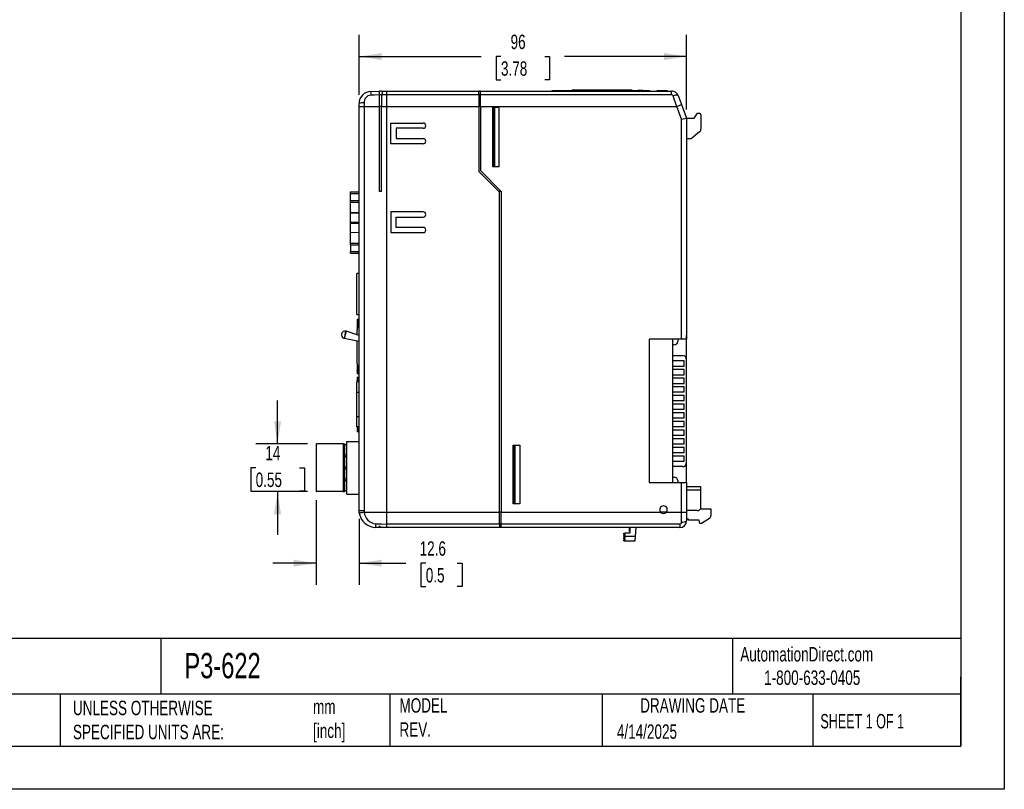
# Model space of a CAD drawing. Header units: millimetres. Extents: x 0 to 1397, y 0 to 1080.
# Tile 8 of 19: x 675 to 1397, y 0 to 564. Entities that reach past the tile are written whole.
import ezdxf

# ---------------------------------------------------------------- set-up
doc = ezdxf.new("R2010")
doc.units = ezdxf.units.MM
doc.header["$LTSCALE"] = 5
doc.linetypes.add('CENTERX2', pattern=[20.32, 12.7, -2.54, 2.54, -2.54])
doc.layers.add('DIMENSIONS', color=140, linetype='Continuous', lineweight=25)
doc.layers.add('TEXT', color=140, linetype='Continuous', lineweight=25)
doc.styles.add('SLDTEXTSTYLE0', font='TXT', dxfattribs={"width": 0.7})
doc.styles.add('SLDTEXTSTYLE1', font='TXT', dxfattribs={"width": 0.65})
doc.dimstyles.new('SLDDIMSTYLE0', dxfattribs={"dimtxt": 10.790039, "dimasz": 16.51, "dimexe": 0, "dimexo": 0.0625, "dimgap": 2.69751, "dimtad": 0, "dimtih": 1, "dimtoh": 1, "dimdec": 1, "dimlfac": 0.4, "dimrnd": 1e-09, "dimzin": 12, "dimdsep": 46, "dimtxsty": 'SLDTEXTSTYLE0', "dimsah": 1, "dimcen": 0.09, "dimadec": 0, "dimazin": 3, "dimtfac": 1, "dimtdec": 1, "dimtmove": 0, "dimatfit": 0, "dimfxl": 0, "dimfrac": 2, "dimtolj": 1, "dimtzin": 12, "dimarcsym": 0})
doc.dimstyles.new('SLDDIMSTYLE1', dxfattribs={"dimtxt": 10.790039, "dimasz": 16.51, "dimexe": 0, "dimexo": 0.0625, "dimgap": 2.69751, "dimtad": 0, "dimtih": 1, "dimtoh": 1, "dimdec": 1, "dimlfac": 0.4, "dimrnd": 1e-09, "dimzin": 12, "dimdsep": 46, "dimtxsty": 'SLDTEXTSTYLE0', "dimsah": 1, "dimcen": 0.09, "dimadec": 0, "dimazin": 3, "dimtfac": 1, "dimtdec": 1, "dimtofl": 0, "dimtmove": 0, "dimatfit": 3, "dimfxl": 0, "dimfrac": 2, "dimtolj": 1, "dimtzin": 12, "dimarcsym": 0})

# ---------------------------------------------------------------- blocks, each defined once
blk = doc.blocks.new('_D_4')
at = {"layer": 'DIMENSIONS'}
for p, q in [((924.06, 509.43), (924.06, 553.3)), ((1164.16, 498.48), (1164.16, 553.3)), ((924.06, 537.43), (1013.46, 537.43)), ((1028.08, 537.43), (1024.45, 537.43)), ((1024.45, 537.43), (1024.45, 520.28)), ((1060.14, 537.43), (1063.76, 537.43)), ((1063.76, 537.43), (1063.76, 520.28)), ((1164.16, 537.43), (1074.76, 537.43)), ((1024.45, 520.28), (1028.08, 520.28)), ((1063.76, 520.28), (1060.14, 520.28))]:
    blk.add_line(p, q, dxfattribs=at)
for points in [[(924.06, 537.43), (940.57, 534.89), (940.57, 539.97)], [(1164.16, 537.43), (1147.65, 539.97), (1147.65, 534.89)]]:
    blk.add_solid(points, dxfattribs=at)
at = {"layer": 'DIMENSIONS', "char_height": 10.583, "attachment_point": 1, "style": 'SLDTEXTSTYLE0'}
for s, insert in [('96', (1035.13, 553.49)), ('3.78', (1028.08, 533.92))]:
    blk.add_mtext(s, dxfattribs=dict(at, insert=insert))
blk = doc.blocks.new('_D_5')
at = {"layer": 'DIMENSIONS'}
for p, q in [((864.31, 253.32), (864.31, 285.07)), ((886.23, 253.32), (848.44, 253.32)), ((848.28, 235.82), (844.66, 235.82)), ((844.66, 235.82), (844.66, 218.67)), ((880.35, 235.82), (883.97, 235.82)), ((883.97, 235.82), (883.97, 218.67)), ((844.66, 218.67), (848.28, 218.67)), ((886.23, 218.32), (848.44, 218.32)), ((864.31, 218.32), (864.31, 186.57)), ((883.97, 218.67), (880.35, 218.67))]:
    blk.add_line(p, q, dxfattribs=at)
for points in [[(864.31, 253.32), (866.85, 269.83), (861.77, 269.83)], [(864.31, 218.32), (861.77, 201.81), (866.85, 201.81)]]:
    blk.add_solid(points, dxfattribs=at)
at = {"layer": 'DIMENSIONS', "char_height": 10.583, "attachment_point": 1, "style": 'SLDTEXTSTYLE0'}
for s, insert in [('14', (855.34, 251.87)), ('0.55', (848.28, 232.31))]:
    blk.add_mtext(s, dxfattribs=dict(at, insert=insert))
blk = doc.blocks.new('_D_6')
at = {"layer": 'DIMENSIONS'}
for p, q in [((892.58, 211.97), (892.58, 149.97)), ((924.06, 198.27), (924.06, 149.97)), ((892.58, 165.85), (860.83, 165.85)), ((924.06, 165.85), (958.33, 165.85)), ((972.95, 165.85), (969.33, 165.85)), ((969.33, 165.85), (969.33, 148.7)), ((996.04, 165.85), (999.66, 165.85)), ((999.66, 165.85), (999.66, 148.7)), ((969.33, 148.7), (972.95, 148.7)), ((999.66, 148.7), (996.04, 148.7))]:
    blk.add_line(p, q, dxfattribs=at)
for points in [[(892.58, 165.85), (876.07, 168.39), (876.07, 163.31)], [(924.06, 165.85), (940.57, 163.31), (940.57, 168.39)]]:
    blk.add_solid(points, dxfattribs=at)
at = {"layer": 'DIMENSIONS', "char_height": 10.583, "attachment_point": 1, "style": 'SLDTEXTSTYLE0'}
for s, insert in [('12.6', (968.46, 181.91)), ('0.5', (972.95, 162.34))]:
    blk.add_mtext(s, dxfattribs=dict(at, insert=insert))

msp = doc.modelspace()

# ---------------------------------------------------------------- linework, layer by layer
at = {"color": 7, "linetype": 'Continuous'}
for p, q in [((1397.01, 1079.51), (1397.01, 0.01)), ((1397.01, 0.01), (0.01, 0.01))]:
    msp.add_line(p, q, dxfattribs=at)
for p, q in [((1080.3, 512.95), (1080.3, 512.31)), ((1080.3, 512.95), (1123.93, 512.95)), ((1123.93, 512.95), (1123.93, 512.31)), ((1128.3, 512.57), (1128.3, 512.31)), ((1129.68, 512.57), (1128.3, 512.57)), ((1129.68, 512.57), (1129.68, 512.31)), ((1130.68, 512.57), (1129.68, 512.57)), ((1130.68, 512.57), (1130.68, 512.31)), ((1132.05, 512.57), (1130.68, 512.57)), ((1132.05, 512.57), (1132.05, 512.31)), ((932.58, 511.82), (939.11, 511.99)), ((940.46, 512.03), (939.11, 512.03)), ((939.11, 509.42), (939.11, 512.03)), ((939.11, 500.87), (939.11, 509.42)), ((940.46, 509.42), (939.11, 509.42)), ((940.44, 512.03), (944.06, 512.12)), ((944.06, 512.12), (1011.88, 512.12)), ((944.06, 509.45), (944.06, 500.87)), ((1011.88, 509.45), (944.06, 509.45)), ((1011.88, 509.45), (1011.88, 512.12)), ((1013.13, 512.03), (1011.88, 512.03)), ((1011.88, 509.45), (1011.88, 500.87)), ((1013.13, 509.42), (1011.88, 509.42)), ((1013.13, 512.12), (1153.19, 512.12)), ((1013.13, 509.45), (1013.13, 512.12)), ((1153.19, 509.45), (1013.13, 509.45)), ((1013.13, 500.87), (1013.13, 509.45)), ((1069.07, 512.32), (1066.63, 512.32)), ((1069.07, 512.12), (1069.07, 512.32)), ((1137.11, 512.31), (1069.07, 512.31)), ((1137.11, 512.31), (1137.13, 512.12)), ((1142.35, 512.12), (1142.37, 512.31)), ((1150.24, 512.31), (1142.37, 512.31)), ((1153.19, 509.45), (1153.19, 512.12)), ((1154.06, 512.03), (1153.83, 512.03)), ((1157.87, 508.88), (1160.38, 502.19)), ((924.06, 500.87), (924.06, 503.08)), ((924.06, 500.87), (927.71, 500.87)), ((924.06, 204.62), (924.06, 500.87)), ((927.71, 503.4), (927.71, 500.87)), ((927.71, 500.87), (927.71, 204.62)), ((927.71, 500.87), (939.11, 500.87)), ((940.42, 500.87), (939.11, 500.87)), ((939.11, 438.57), (939.11, 500.87)), ((940.42, 500.87), (944.06, 500.87)), ((940.42, 438.57), (940.42, 500.87)), ((944.06, 500.87), (944.06, 203.17)), ((944.06, 500.87), (1011.88, 500.87)), ((1011.88, 500.87), (1011.88, 453.23)), ((1013.13, 500.87), (1011.88, 500.87)), ((1013.13, 500.87), (1013.13, 453.75)), ((1013.13, 500.87), (1156.87, 500.87)), ((1026.63, 499.87), (1021.88, 499.95)), ((1021.88, 499.95), (1021.88, 456.8)), ((1022.13, 499.62), (1022.12, 499.62)), ((1022.12, 457.12), (1022.12, 499.62)), ((1022.13, 457.12), (1022.13, 499.62)), ((1023.13, 499.62), (1022.13, 499.62)), ((1023.13, 457.12), (1023.13, 499.62)), ((1023.26, 499.62), (1023.13, 499.62)), ((1023.26, 499.62), (1023.26, 457.12)), ((1023.26, 499.62), (1023.26, 499.62)), ((1026.63, 456.88), (1026.63, 499.87)), ((1156.87, 500.87), (1160.38, 502.19)), ((1160.41, 491.45), (1156.87, 500.87)), ((1160.38, 502.19), (1164.16, 492.13)), ((1160.41, 491.45), (1164.16, 492.13)), ((1160.41, 330.1), (1160.41, 491.45)), ((1164.16, 492.13), (1164.16, 333.1)), ((1164.16, 492.13), (1169.66, 492.13)), ((1169.66, 492.13), (1172.14, 495.87)), ((1172.14, 495.87), (1173.41, 495.87)), ((1174.66, 494.62), (1174.66, 484.09)), ((947.4, 473.4), (947.4, 488.64)), ((947.4, 488.64), (971.05, 488.64)), ((951.21, 484.83), (951.21, 477.21)), ((971.05, 484.83), (951.21, 484.83)), ((951.21, 477.21), (971.05, 477.21)), ((1167.41, 477.12), (1164.16, 477.12)), ((1173.71, 482.14), (1167.41, 477.12)), ((971.05, 473.4), (947.4, 473.4)), ((1021.88, 456.8), (1026.63, 456.88)), ((1022.13, 457.12), (1022.12, 457.12)), ((1023.13, 457.12), (1022.13, 457.12)), ((1023.26, 457.12), (1023.13, 457.12)), ((1011.88, 453.23), (1027.06, 438.05)), ((1028.31, 438.57), (1013.13, 453.75)), ((917.81, 438.18), (924.06, 438.18)), ((917.81, 436.93), (917.81, 438.18)), ((917.81, 431.93), (917.81, 436.93)), ((917.81, 436.93), (924.06, 436.93)), ((940.42, 438.57), (939.11, 438.57)), ((1028.31, 438.57), (1026.54, 438.57)), ((1027.06, 203.17), (1027.06, 438.05)), ((1028.31, 438.57), (1028.31, 203.17)), ((917.81, 430.68), (917.81, 431.93)), ((917.81, 431.93), (924.06, 431.93)), ((917.81, 430.68), (924.06, 430.68)), ((917.81, 422.77), (917.81, 430.68)), ((924.06, 422.88), (917.81, 422.77)), ((917.81, 422.71), (924.06, 422.8)), ((917.81, 422.71), (917.81, 422.77)), ((917.81, 416.08), (917.81, 422.71)), ((971.05, 423.55), (947.4, 423.55)), ((947.4, 423.55), (947.4, 408.31)), ((951.21, 412.12), (951.21, 419.74)), ((951.21, 419.74), (971.05, 419.74)), ((917.81, 416.08), (924.06, 416.18)), ((917.81, 415.22), (917.81, 416.08)), ((917.81, 408.6), (917.81, 415.22)), ((917.81, 415.22), (924.06, 415.13)), ((971.05, 412.12), (951.21, 412.12)), ((917.81, 408.53), (917.81, 408.6)), ((917.81, 408.6), (924.06, 408.5)), ((917.81, 408.53), (924.06, 408.42)), ((917.81, 400.62), (917.81, 408.53)), ((947.4, 408.31), (971.05, 408.31)), ((917.81, 400.62), (924.06, 400.62)), ((917.81, 399.37), (917.81, 400.62)), ((917.81, 399.37), (917.81, 394.37)), ((917.81, 399.37), (924.06, 399.37)), ((917.81, 393.12), (917.81, 394.37)), ((917.81, 394.37), (924.06, 394.37)), ((917.81, 393.12), (924.06, 393.12)), ((922.54, 348.23), (922.54, 378.33)), ((924.06, 378.33), (922.54, 378.33)), ((922.54, 348.23), (924.06, 348.23)), ((922.56, 344.75), (924.06, 344.75)), ((922.56, 344.75), (922.56, 342.46)), ((922.82, 342.46), (922.56, 342.46)), ((922.56, 342.44), (922.56, 342.46)), ((922.82, 342.44), (922.56, 342.44)), ((922.56, 342.44), (922.56, 338.36)), ((922.82, 342.44), (922.82, 342.46)), ((922.82, 342.44), (922.82, 338.36)), ((923, 343.68), (923.97, 344.3)), ((923.01, 344.3), (924.06, 344.3)), ((923.01, 342.14), (923.01, 344.3)), ((923.01, 343.96), (923.53, 344.3)), ((923.01, 344.11), (923.24, 344.11)), ((924.06, 343.2), (923.01, 342.14)), ((923.01, 337.06), (923.01, 342.14)), ((923.67, 344.11), (924.06, 344.11)), ((913.78, 333.37), (913.08, 330.76)), ((914.64, 335.94), (913.24, 330.72)), ((913.78, 333.37), (914.48, 335.99)), ((924.06, 332.79), (914.64, 335.94)), ((922.82, 338.36), (922.56, 338.36)), ((922.56, 338.33), (922.56, 338.36)), ((922.82, 338.33), (922.56, 338.33)), ((922.56, 338.33), (922.56, 337.06)), ((922.56, 333.29), (922.56, 337.06)), ((922.56, 337.06), (923.01, 337.06)), ((922.82, 338.33), (922.82, 338.36)), ((1163.94, 333.1), (1163.94, 330.1)), ((1163.94, 333.1), (1164.16, 333.1)), ((1164.16, 333.1), (1164.16, 330.1)), ((924.06, 328.52), (913.24, 330.72)), ((922.56, 312.43), (922.56, 328.82)), ((1160.41, 330.1), (1136.66, 330.1)), ((1136.66, 330.1), (1136.66, 225.05)), ((1154.06, 225.05), (1154.06, 330.1)), ((1155.11, 325.95), (1154.06, 325.95)), ((1157.59, 330.1), (1157.59, 328.43)), ((1163.94, 330.1), (1160.41, 330.1)), ((1163.94, 330.1), (1164.16, 330.1)), ((1164.16, 225.05), (1164.16, 330.1)), ((1154.06, 318.14), (1161.46, 318.14)), ((923.01, 312.43), (922.56, 312.43)), ((922.56, 312.43), (922.56, 311.16)), ((922.56, 311.16), (922.82, 311.16)), ((922.56, 311.14), (922.56, 311.16)), ((922.82, 311.14), (922.56, 311.14)), ((922.56, 311.14), (922.56, 307.06)), ((922.82, 311.14), (922.82, 311.16)), ((922.82, 311.14), (922.82, 307.06)), ((923.01, 307.35), (923.01, 312.43)), ((1162.44, 314.21), (1154.06, 314.21)), ((1154.06, 310.46), (1162.44, 310.46)), ((1162.44, 310.46), (1162.44, 314.21)), ((1163.94, 315.67), (1163.94, 239.15)), ((922.82, 307.06), (922.56, 307.06)), ((922.56, 307.03), (922.56, 307.06)), ((922.82, 307.03), (922.56, 307.03)), ((922.56, 307.03), (922.56, 304.75)), ((924.06, 304.75), (922.56, 304.75)), ((922.82, 307.03), (922.82, 307.06)), ((923.87, 305.19), (922.98, 305.8)), ((923.01, 307.35), (924.06, 306.3)), ((923.01, 305.19), (923.01, 307.35)), ((923.47, 305.19), (923.01, 305.51)), ((923.47, 305.19), (923.01, 305.51)), ((923.2, 305.38), (923.01, 305.38)), ((924.06, 305.19), (923.01, 305.19)), ((924.06, 305.38), (923.59, 305.38)), ((1162.44, 307.86), (1154.06, 307.86)), ((1154.06, 304.11), (1162.44, 304.11)), ((1162.44, 304.11), (1162.44, 307.86)), ((924.06, 298.78), (922.53, 298.78)), ((922.53, 291.33), (922.53, 298.78)), ((922.56, 302.27), (924.06, 302.27)), ((922.56, 302.27), (922.56, 299.98)), ((922.82, 299.98), (922.56, 299.98)), ((922.56, 299.96), (922.56, 299.98)), ((922.82, 299.96), (922.56, 299.96)), ((922.56, 299.96), (922.56, 298.78)), ((922.82, 299.96), (922.82, 299.98)), ((922.82, 299.96), (922.82, 298.78)), ((923.01, 301.82), (924.06, 301.82)), ((923.01, 299.66), (923.01, 301.82)), ((924.06, 300.72), (923.01, 299.66)), ((923.01, 298.78), (923.01, 299.66)), ((923.58, 301.63), (924.06, 301.63)), ((1162.44, 301.51), (1154.06, 301.51)), ((1154.06, 297.76), (1162.44, 297.76)), ((1162.44, 297.76), (1162.44, 301.51)), ((922.53, 291.33), (924.06, 291.33)), ((922.53, 273.23), (922.53, 291.33)), ((1162.44, 295.16), (1154.06, 295.16)), ((1154.06, 291.41), (1162.44, 291.41)), ((1162.44, 288.81), (1154.06, 288.81)), ((1162.44, 291.41), (1162.44, 295.16)), ((1162.44, 285.06), (1162.44, 288.81)), ((1154.06, 285.06), (1162.44, 285.06)), ((1162.44, 282.46), (1154.06, 282.46)), ((1162.44, 278.71), (1162.44, 282.46)), ((1154.06, 278.71), (1162.44, 278.71)), ((1162.44, 276.11), (1154.06, 276.11)), ((1162.44, 272.36), (1162.44, 276.11)), ((922.53, 265.78), (922.53, 273.23)), ((924.06, 273.23), (922.53, 273.23)), ((1154.06, 272.36), (1162.44, 272.36)), ((1162.44, 269.76), (1154.06, 269.76)), ((1162.44, 266.01), (1162.44, 269.76)), ((924.06, 265.78), (922.53, 265.78)), ((922.56, 265.78), (922.56, 264.57)), ((922.56, 264.55), (922.56, 264.57)), ((922.82, 264.57), (922.56, 264.57)), ((922.82, 264.55), (922.56, 264.55)), ((922.56, 264.55), (922.56, 262.27)), ((924.06, 262.27), (922.56, 262.27)), ((922.82, 265.78), (922.82, 264.57)), ((922.82, 264.55), (922.82, 264.57)), ((923.84, 262.71), (922.98, 263.31)), ((923.01, 264.87), (923.01, 265.78)), ((923.01, 264.87), (924.06, 263.82)), ((923.01, 262.71), (923.01, 264.87)), ((923.44, 262.71), (923.01, 263.02)), ((923.44, 262.71), (923.01, 263.02)), ((923.18, 262.9), (923.01, 262.9)), ((924.06, 262.71), (923.01, 262.71)), ((924.06, 262.9), (923.57, 262.9)), ((1154.06, 266.01), (1162.44, 266.01)), ((1162.44, 263.41), (1154.06, 263.41)), ((1162.44, 259.66), (1162.44, 263.41)), ((892.58, 253.32), (892.58, 218.32)), ((892.58, 253.32), (892.83, 253.32)), ((892.83, 218.32), (892.83, 253.32)), ((912.33, 253.32), (892.83, 253.32)), ((912.33, 253.32), (912.33, 235.82)), ((912.33, 253.32), (913.58, 253.32)), ((913.58, 235.82), (913.58, 253.32)), ((915.08, 216.57), (915.08, 255.07)), ((915.08, 255.07), (924.06, 255.07)), ((1154.06, 259.66), (1162.44, 259.66)), ((1162.44, 257.06), (1154.06, 257.06)), ((1154.06, 253.31), (1162.44, 253.31)), ((1162.44, 253.31), (1162.44, 257.06)), ((915.08, 252.55), (913.58, 252.57)), ((1037.06, 252.45), (1041.81, 252.37)), ((1037.06, 209.3), (1037.06, 252.45)), ((1037.29, 252.12), (1037.29, 209.62)), ((1037.31, 252.12), (1037.29, 252.12)), ((1037.31, 252.12), (1037.31, 209.62)), ((1038.31, 252.12), (1037.31, 252.12)), ((1038.31, 252.12), (1038.31, 209.62)), ((1038.52, 252.12), (1038.31, 252.12)), ((1038.52, 209.62), (1038.52, 252.12)), ((1038.52, 252.12), (1038.52, 252.12)), ((1041.81, 252.37), (1041.81, 209.38)), ((1162.44, 250.71), (1154.06, 250.71)), ((1154.06, 246.96), (1162.44, 246.96)), ((1162.44, 246.96), (1162.44, 250.71)), ((913.58, 245.31), (915.08, 245.33)), ((915.08, 243.8), (913.58, 243.82)), ((1162.44, 244.36), (1154.06, 244.36)), ((1154.06, 240.61), (1162.44, 240.61)), ((1162.44, 240.61), (1162.44, 244.36)), ((912.33, 235.82), (913.58, 235.82)), ((912.33, 235.82), (912.33, 218.32)), ((913.58, 236.56), (915.08, 236.58)), ((913.58, 218.32), (913.58, 235.82)), ((915.08, 235.05), (913.58, 235.07)), ((1161.46, 236.67), (1154.06, 236.67)), ((913.58, 227.81), (915.08, 227.83)), ((915.08, 226.3), (913.58, 226.32)), ((1136.66, 225.05), (1160.41, 225.05)), ((1154.06, 228.86), (1155.11, 228.86)), ((1157.59, 226.39), (1157.59, 225.05)), ((1160.41, 203.17), (1160.41, 225.05)), ((1160.41, 225.05), (1164.16, 225.05)), ((1164.16, 225.05), (1164.16, 203.17)), ((892.58, 218.32), (892.83, 218.32)), ((912.33, 218.32), (892.83, 218.32)), ((912.33, 218.32), (913.58, 218.32)), ((913.58, 219.06), (915.08, 219.08)), ((915.08, 216.57), (924.06, 216.57)), ((1174.66, 221.92), (1164.16, 221.92)), ((1174.66, 219.42), (1164.16, 219.42)), ((1174.66, 219.42), (1174.66, 221.92)), ((1174.66, 206.92), (1174.66, 219.42)), ((1041.81, 209.38), (1037.06, 209.3)), ((1037.31, 209.62), (1037.29, 209.62)), ((1038.31, 209.62), (1037.31, 209.62)), ((1038.52, 209.62), (1038.31, 209.62)), ((924.06, 204.62), (927.71, 204.62)), ((927.84, 203.17), (944.06, 203.17)), ((944.06, 203.17), (944.06, 194.6)), ((944.06, 203.17), (1027.06, 203.17)), ((1027.06, 194.6), (1027.06, 203.17)), ((1028.31, 203.17), (1027.06, 203.17)), ((1028.31, 194.6), (1028.31, 203.17)), ((1028.31, 203.17), (1145.35, 203.17)), ((1149.13, 203.17), (1145.35, 203.17)), ((1149.13, 203.17), (1160.41, 203.17)), ((1160.41, 196.02), (1160.41, 203.17)), ((1160.41, 203.17), (1164.16, 203.17)), ((1172.16, 204.42), (1164.16, 204.42)), ((1164.16, 203.17), (1164.16, 196.92)), ((1174.32, 205.67), (1181.99, 205.67)), ((1181.99, 205.67), (1181.99, 200.78)), ((1165.49, 198.17), (1164.16, 198.17)), ((1165.49, 197.42), (1165.49, 198.17)), ((1173.24, 197.42), (1165.49, 197.42)), ((1173.74, 194.92), (1173.24, 197.42)), ((1174.99, 194.92), (1173.74, 194.92)), ((1180.84, 198.68), (1174.99, 194.92)), ((944.06, 191.92), (936.24, 192.12)), ((939.11, 192.43), (939.11, 193.25)), ((944.06, 194.6), (944.06, 194.59)), ((944.06, 194.6), (1027.06, 194.6)), ((1027.06, 191.92), (944.06, 191.92)), ((1028.31, 194.64), (1027.06, 194.64)), ((1027.06, 194.6), (1027.06, 191.92)), ((1028.31, 192.08), (1027.06, 192.08)), ((1028.31, 194.6), (1159.16, 194.6)), ((1028.31, 191.92), (1028.31, 194.6)), ((1159.16, 191.92), (1028.31, 191.92)), ((1118.24, 187.92), (1118.99, 188.17)), ((1118.24, 187.42), (1118.24, 187.92)), ((1118.99, 188.17), (1122.74, 188.17)), ((1122.24, 191.49), (1122.24, 191.92)), ((1122.24, 189.1), (1122.24, 191.49)), ((1122.24, 191.49), (1122.74, 191.49)), ((1122.24, 189.1), (1122.74, 189.1)), ((1122.24, 189.1), (1122.24, 189.08)), ((1122.24, 189.08), (1122.74, 189.08)), ((1122.24, 189.08), (1122.74, 189.08)), ((1122.24, 189.08), (1122.24, 189.08)), ((1122.24, 189.04), (1122.24, 189.08)), ((1122.24, 189.04), (1122.74, 189.04)), ((1122.24, 189.04), (1122.74, 189.04)), ((1122.24, 189.04), (1122.24, 189.04)), ((1122.74, 188.17), (1122.74, 191.92)), ((1126.99, 191.92), (1126.49, 185.67)), ((1159.16, 194.6), (1159.16, 191.92)), ((1118.99, 187.17), (1118.24, 187.42)), ((1118.24, 187.29), (1118.24, 186.17)), ((1118.24, 187.29), (1118.61, 187.29)), ((1118.24, 186.17), (1118.99, 186.42)), ((1118.24, 185.67), (1118.24, 186.17)), ((1118.99, 185.42), (1118.24, 185.67)), ((1118.24, 185.67), (1118.24, 185.67)), ((1118.24, 185.67), (1126.49, 185.67)), ((1118.24, 185.67), (1118.24, 184.42)), ((1118.24, 184.42), (1118.99, 184.67)), ((1118.24, 183.92), (1118.24, 184.42)), ((1118.99, 183.67), (1118.24, 183.92)), ((1118.24, 183.92), (1118.24, 182.79)), ((1118.24, 182.67), (1118.99, 182.92)), ((1118.24, 182.79), (1118.61, 182.79)), ((1118.24, 182.17), (1118.24, 182.67)), ((1118.6, 182.05), (1118.24, 182.17)), ((1119.39, 181.92), (1118.6, 182.05)), ((1118.99, 186.42), (1118.99, 187.17)), ((1118.99, 184.67), (1118.99, 185.42)), ((1118.99, 182.92), (1118.99, 183.67)), ((1126.19, 181.92), (1119.39, 181.92)), ((1126.49, 185.67), (1126.19, 181.92))]:
    msp.add_line(p, q)
at = {"flags": 128}
for points in [[(939.11, 509.3), (935.46, 509.2), (932.58, 509.11)], [(940.43, 509.34), (940.43, 505.15), (940.42, 500.87)], [(944.06, 509.45), (942.03, 509.39), (940.43, 509.34)], [(940.46, 509.42), (940.43, 509.38), (940.43, 509.34)], [(940.46, 512.03), (940.76, 511.99), (940.98, 511.86), (941.1, 511.63), (941.14, 511.3), (941.1, 510.89), (940.98, 510.42), (940.76, 509.91), (940.46, 509.42)], [(1156.87, 500.87), (1156.26, 502.73), (1155.79, 504.17), (1155.33, 505.56), (1154.82, 507.11), (1154.36, 508.52)], [(923, 301.2), (923.55, 301.61), (923.89, 301.82)], [(923.07, 301.58), (923.11, 301.61), (923.45, 301.82)], [(924.24, 202.55), (924.1, 203.7), (924.06, 204.62)], [(927.71, 204.62), (927.75, 203.8), (927.84, 203.17)], [(936.24, 194.82), (940.62, 194.69), (944.06, 194.59)], [(939.11, 193.25), (939.2, 192.79), (939.11, 192.43)]]:
    msp.add_lwpolyline(points, dxfattribs=at)
for centre, radius, start, end in [((932.81, 503.08), 8.75, 91.5, 180), ((933.06, 503.78), 5.36, 95.10987, 184.06594), ((963.01, 510.47), 30.45, 177.45122, 182.54878), ((1006.19, 510.78), 62.14, 178.7655, 181.2345), ((1066.63, 507.12), 5.19, 90, 105.61223), ((1147.16, 512.25), 3.08, 357.67479, 1.18681), ((1153.19, 507.12), 5, 20.55996, 90), ((1153.14, 508.18), 1.27, 15.55694, 87.68864), ((1156.51, 504.9), 4.21, 71.08521, 120.66772), ((926.82, 492.55), 10.89, 85.30992, 104.69712), ((1173.41, 494.62), 1.25, 0, 90), ((1173.41, 494.62), 1.25, 359.94495, 0), ((971.05, 486.73), 1.9, 0, 90), ((971.05, 486.73), 1.91, 270, 0), ((1172.16, 484.09), 2.5, 308.53031, 0), ((971.05, 475.3), 1.91, 0, 90), ((971.05, 475.3), 1.9, 270, 0), ((971.05, 421.65), 1.91, 0, 90), ((971.05, 421.65), 1.91, 270, 0), ((971.05, 410.22), 1.91, 0, 90), ((971.05, 410.22), 1.91, 270, 0), ((913.78, 333.37), 2.71, 75, 255), ((913.78, 333.37), 2.71, 71.5, 75), ((913.78, 333.37), 2.71, 255, 258.5), ((1155.12, 328.42), 2.47, 269.8, 0), ((1155.12, 328.42), 2.47, 0, 0.2), ((1161.47, 315.68), 2.47, 0, 90.2), ((1161.47, 315.68), 2.47, 359.8, 0), ((1161.47, 239.14), 2.47, 269.8, 0), ((1161.47, 239.14), 2.47, 0, 0.2), ((1155.12, 226.39), 2.47, 0, 90.2), ((1155.12, 226.39), 2.47, 359.8, 0), ((961.52, -2.58), 208.49, 99.2965, 100.30048), ((936.56, 204.62), 12.5, 189.54324, 268.5), ((936.89, 203.88), 9.09, 184.52464, 265.84086), ((1147.24, 205.17), 2.75, 90, 226.65824), ((1147.24, 205.17), 2.75, 226.65824, 269.99965), ((1147.24, 205.17), 2.75, 313.34176, 90), ((1147.24, 205.17), 2.75, 269.99965, 313.34176), ((1172.16, 206.92), 2.5, 270, 0), ((1159.16, 196.92), 5, 270, 0), ((1159.05, 195.95), 1.36, 274.52582, 3.10233), ((1161.29, 200.63), 4.69, 259.13409, 307.65091), ((1179.49, 200.78), 2.5, 302.73544, 0), ((966.59, 193.47), 30.38, 177.4547, 182.5453), ((1006.19, 193.26), 62.14, 178.7655, 181.2345)]:
    msp.add_arc(centre, radius, start, end)
at = {"layer": 'TEXT'}
for p, q in [((1365.25, 1047.75), (1365.25, 31.75)), ((1365.25, 110.63), (31.75, 110.63)), ((778.79, 110.63), (778.79, 69.85)), ((1197.88, 110.63), (1197.88, 69.85)), ((1365.25, 31.75), (1365.25, 82.55)), ((1365.25, 69.85), (31.75, 69.85)), ((704.99, 69.85), (704.99, 31.75)), ((946.5, 69.85), (946.5, 31.75)), ((1102.33, 69.85), (1102.33, 31.75)), ((1256.74, 69.85), (1256.74, 31.75)), ((31.75, 31.75), (1365.25, 31.75))]:
    msp.add_line(p, q, dxfattribs=at)

# ---------------------------------------------------------------- texts
at = {"layer": 'TEXT', "linetype": 'CENTERX2', "lineweight": 18}
for s, insert, char_height, attachment_point, style in [('AutomationDirect.com', (1203.47, 104.38), 10.5833, 1, 'SLDTEXTSTYLE0'), ('P3-622', (796.04, 100), 18.521, 1, 'SLDTEXTSTYLE0'), ('1-800-633-0405', (1220.96, 87.19), 10.5833, 1, 'SLDTEXTSTYLE0'), ('UNLESS OTHERWISE ^JSPECIFIED UNITS ARE:', (714.35, 64.98), 10.5833, 1, 'SLDTEXTSTYLE0'), ('MODEL ^JREV.', (953.67, 66.82), 10.5833, 1, 'SLDTEXTSTYLE0'), ('DRAWING DATE', (1168.63, 66.82), 10.5833, 2, 'SLDTEXTSTYLE0'), ('mm^J[inch]', (890.32, 65.89), 10.583, 1, 'SLDTEXTSTYLE0'), ('SHEET 1 OF 1', (1262.21, 55.26), 10.5833, 1, 'SLDTEXTSTYLE1'), ('4/14/2025', (1113.06, 47.65), 10.583, 1, 'SLDTEXTSTYLE0')]:
    msp.add_mtext(s, dxfattribs=dict(at, insert=insert, char_height=char_height, attachment_point=attachment_point, style=style))

# ---------------------------------------------------------------- dimensions: what is measured, and where the dimension line sits
at = {"layer": 'DIMENSIONS'}
for base, p1, p2, dimstyle, picture, middle in [((924.06, 537.43), (1164.16, 492.13), (924.06, 503.08), 'SLDDIMSTYLE1', '_D_4', (1044.11, 537.43)), ((924.06, 165.85), (892.58, 218.32), (924.06, 204.62), 'SLDDIMSTYLE0', '_D_6', (984.5, 165.85))]:
    dim = msp.add_linear_dim(base=base, p1=p1, p2=p2, dimstyle=dimstyle, dxfattribs=at)
    dim.commit()
    dim.dimension.update_dxf_attribs({"geometry": picture, "text_midpoint": middle, "dimtype": 160})
dim = msp.add_linear_dim(base=(864.31, 218.32), p1=(892.58, 253.32), p2=(892.58, 218.32), angle=90, dimstyle='SLDDIMSTYLE0', dxfattribs=at)
dim.commit()
dim.dimension.update_dxf_attribs({"geometry": '_D_5', "text_midpoint": (864.31, 235.82), "dimtype": 160})

doc.saveas('drawing.dxf')
